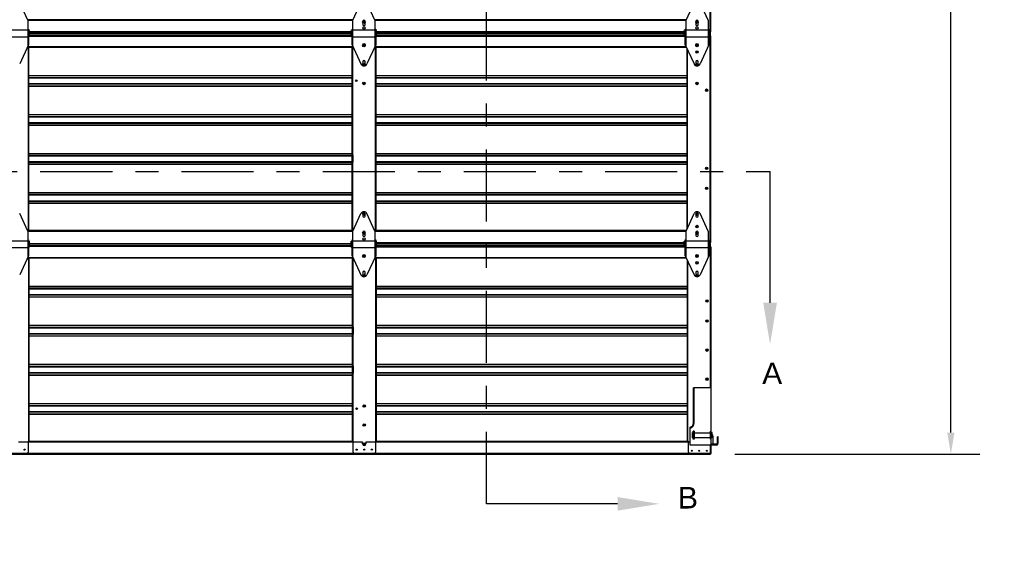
# Model space of a CAD drawing. Header units: inches. Extents: x 168.8 to 189.1, y 234.4 to 247.7.
# Tile 6 of 8: x 180.6 to 184.8, y 240 to 242.3. Entities that reach past the tile are written whole.
import ezdxf
from ezdxf import colors
from ezdxf.entities.mleader import LeaderData, LeaderLine
from ezdxf.math import Vec2, Vec3

# ---------------------------------------------------------------- set-up
doc = ezdxf.new("R2010")
doc.units = ezdxf.units.IN
doc.header["$LTSCALE"] = 0.25
doc.header["$MEASUREMENT"] = 0
doc.linetypes.add('CENTER', pattern=[2, 1.25, -0.25, 0.25, -0.25])
doc.linetypes.add('CENTERX2', pattern=[0.8, 0.5, -0.1, 0.1, -0.1])
for name, color, linetype in [('401 - NO WINDOW', 7, 'Continuous'), ('ANNOTATIONS', 1, 'Continuous'), ('MANUAL PU', 7, 'Continuous'), ('SECTION CUTS', 6, 'CENTER')]:
    doc.layers.add(name, color=color, linetype=linetype)
doc.styles.add('ARIAL', font='arial.ttf', dxfattribs={"height": 0.09375})
doc.styles.get("Standard").update_dxf_attribs({"font": 'romans.shx'})
doc.dimstyles.new('STANDARD$0', dxfattribs={"dimtxt": 0.09375, "dimasz": 0.09375, "dimexe": 0.03125, "dimexo": 0.046875, "dimgap": 0.09, "dimtad": 0, "dimtih": 1, "dimtoh": 1, "dimdec": 4, "dimzin": 0, "dimdsep": 46, "dimtxsty": 'ARIAL', "dimcen": 0.09, "dimadec": 0, "dimazin": 0, "dimtfac": 1, "dimtdec": 4, "dimtofl": 0, "dimtmove": 0, "dimatfit": 1, "dimfxl": 1, "dimtolj": 1, "dimtzin": 0, "dimarcsym": 0})

# ---------------------------------------------------------------- blocks, each defined once
blk = doc.blocks.new('*D1')
at = {"layer": 'ANNOTATIONS', "color": 0, "lineweight": -2, "transparency": 16777216}
for p, q in [((183.6789, 244.99), (184.7421, 244.99)), ((184.6171, 244.8962), (184.6171, 242.9196)), ((184.6171, 240.5081), (184.6171, 242.4847)), ((183.6802, 240.4144), (184.7421, 240.4144))]:
    blk.add_line(p, q, dxfattribs=at)
at = {"layer": 'ANNOTATIONS', "color": 0, "transparency": 16777216}
for points in [[(184.6015, 244.8962), (184.6327, 244.8962), (184.6171, 244.99)], [(184.6015, 240.5081), (184.6327, 240.5081), (184.6171, 240.4144)]]:
    blk.add_solid(points, dxfattribs=at)
at = {"layer": 'defpoints', "color": 0, "transparency": 16777216}
for p in [(183.5726, 244.99), (183.574, 240.4144), (184.6171, 240.4144)]:
    blk.add_point(p, dxfattribs=at)
at = {"layer": 'ANNOTATIONS', "color": 0, "transparency": 16777216, "insert": (184.6171, 242.7022), "char_height": 0.09375, "attachment_point": 5, "style": 'ARIAL'}
blk.add_mtext('\\A1;DOOR\\PHEIGHT', dxfattribs=at)

msp = doc.modelspace()

# ---------------------------------------------------------------- hatches: boundary and pattern name
at = {"layer": 'MANUAL PU'}
h = msp.add_hatch(dxfattribs=at)
h.set_pattern_fill('ANSI31', color=256)
h.paths.add_polyline_path([(179.35256, 238.57545), (179.0083, 238.57545), (178.99069, 238.49533), (178.93224, 238.66046), (178.90041, 238.57545), (178.54078, 238.57545), (178.53881, 238.57348), (178.53881, 238.27635), (178.62829, 238.25323), (178.45585, 238.20647), (178.53881, 238.16846), (178.53881, 237.88249), (179.35256, 237.88249)])
h.paths.add_polyline_path([(183.39886, 245.1148), (183.53309, 245.1148), (183.53309, 245.25543), (183.39886, 245.25543)], flags=9)
h.paths.add_polyline_path([(183.40954, 240.15547), (183.54377, 240.15547), (183.54377, 240.29609), (183.40954, 240.29609)], flags=9)
h.paths.add_polyline_path([(183.77487, 240.69517), (183.90948, 240.69517), (183.90948, 240.83579), (183.77487, 240.83579)], flags=9)
h.paths.add_polyline_path([(178.77187, 240.69517), (178.90648, 240.69517), (178.90648, 240.83579), (178.77187, 240.83579)], flags=9)
h.paths.add_polyline_path([(180.11803, 245.62877), (182.94486, 245.62877), (182.94486, 245.97987), (180.11803, 245.97987)], flags=9)
h.paths.add_polyline_path([(180.95035, 236.21057), (181.83426, 236.21057), (181.83426, 236.40376), (180.95035, 236.40376)], flags=9)
h.paths.add_polyline_path([(181.01036, 239.48198), (181.79233, 239.48198), (181.79233, 239.67517), (181.01036, 239.67517)], flags=9)
h.paths.add_polyline_path([(175.25049, 236.21057), (176.13421, 236.21057), (176.13421, 236.40376), (175.25049, 236.40376)], flags=9)

# ---------------------------------------------------------------- linework, layer by layer
at = {"layer": '401 - NO WINDOW', "linetype": 'Continuous'}
for p, q in [((183.57369, 242.24812), (183.57369, 243.14476)), ((183.57625, 242.24812), (183.57625, 243.14476)), ((182.02287, 242.29996), (180.61337, 242.29996)), ((180.61337, 242.29759), (182.02287, 242.29759)), ((183.4691, 242.29996), (182.11949, 242.29996)), ((182.11949, 242.29759), (183.46833, 242.29759)), ((180.62015, 242.24871), (182.01609, 242.24871)), ((182.12627, 242.24871), (183.46103, 242.24871)), ((183.57625, 242.24812), (183.57369, 242.24812)), ((180.61285, 242.2446), (182.01609, 242.2446)), ((180.61633, 242.22905), (182.01991, 242.22905)), ((180.62015, 242.24232), (182.01609, 242.24232)), ((180.62015, 242.23515), (182.01609, 242.23515)), ((180.62015, 242.23316), (182.01609, 242.23316)), ((182.12245, 242.22905), (183.46485, 242.22905)), ((182.12627, 242.2446), (183.46103, 242.2446)), ((182.12627, 242.24232), (183.46103, 242.24232)), ((182.12627, 242.23515), (183.46103, 242.23515)), ((182.12627, 242.23316), (183.46103, 242.23316)), ((183.57121, 242.2446), (183.5726, 242.2446)), ((183.57121, 242.24232), (183.5726, 242.24232)), ((183.57121, 242.23515), (183.5726, 242.23515)), ((183.57121, 242.23316), (183.5726, 242.23316)), ((183.57625, 242.22964), (183.57121, 242.22964)), ((183.5726, 242.2446), (183.5726, 242.22964)), ((183.57369, 241.333), (183.57369, 242.22964)), ((183.57625, 241.333), (183.57625, 242.22964)), ((180.61337, 242.18474), (180.61337, 242.17707)), ((180.61337, 242.18386), (182.02287, 242.18386)), ((180.61337, 242.18149), (182.02287, 242.18149)), ((180.61337, 242.17707), (180.61675, 242.17707)), ((180.61419, 242.17707), (180.61419, 241.38557)), ((180.61675, 242.17707), (180.61675, 241.38557)), ((182.02287, 242.17707), (182.01948, 242.17707)), ((182.01948, 242.17707), (182.01948, 241.38557)), ((182.02204, 242.17707), (182.02204, 241.38557)), ((182.02287, 242.17707), (182.02287, 242.18474)), ((182.11949, 242.18474), (182.11949, 242.17707)), ((182.11949, 242.18386), (183.46833, 242.18386)), ((182.11949, 242.18149), (183.46931, 242.18149)), ((182.11949, 242.17707), (182.12288, 242.17707)), ((182.12032, 242.17707), (182.12032, 241.38557)), ((182.12288, 242.17707), (182.12288, 241.38557)), ((183.47286, 241.39298), (183.47286, 242.17381)), ((183.47542, 241.39852), (183.47542, 242.16827)), ((180.61675, 242.05867), (182.01948, 242.05867)), ((180.61675, 242.05764), (182.01948, 242.05764)), ((180.61675, 242.04969), (182.01948, 242.04969)), ((180.61675, 242.04782), (182.01948, 242.04782)), ((182.02204, 242.05073), (182.01948, 242.05073)), ((182.02076, 242.05073), (182.02076, 242.02023)), ((182.12288, 242.05867), (183.47286, 242.05867)), ((182.12288, 242.05764), (183.47286, 242.05764)), ((182.12288, 242.04969), (183.47286, 242.04969)), ((182.12288, 242.04782), (183.47286, 242.04782)), ((180.61675, 242.02313), (182.01948, 242.02313)), ((180.61675, 242.02126), (182.01948, 242.02126)), ((180.61675, 242.01331), (182.01948, 242.01331)), ((180.61675, 242.01228), (182.01948, 242.01228)), ((182.01948, 242.02023), (182.02204, 242.02023)), ((182.0674, 242.02313), (182.07497, 242.02313)), ((182.06822, 242.02126), (182.07415, 242.02126)), ((182.12288, 242.02313), (183.47286, 242.02313)), ((182.12288, 242.02126), (183.47286, 242.02126)), ((182.12288, 242.01331), (183.47286, 242.01331)), ((182.12288, 242.01228), (183.47286, 242.01228)), ((183.51234, 242.02313), (183.5199, 242.02313)), ((183.51315, 242.02126), (183.51909, 242.02126)), ((183.5726, 241.979), (183.5726, 242.0095)), ((183.57625, 242.0095), (183.57369, 242.0095)), ((183.57497, 242.0095), (183.57497, 241.979)), ((183.57369, 241.979), (183.57625, 241.979)), ((183.5726, 241.89202), (183.5726, 241.92252)), ((183.57625, 241.92252), (183.57369, 241.92252)), ((183.57497, 241.92252), (183.57497, 241.89202)), ((180.61675, 241.88924), (182.01948, 241.88924)), ((180.61675, 241.8882), (182.01948, 241.8882)), ((180.61675, 241.88025), (182.01948, 241.88025)), ((180.61675, 241.87839), (182.01948, 241.87839)), ((182.12288, 241.88924), (183.47286, 241.88924)), ((182.12288, 241.8882), (183.47286, 241.8882)), ((182.12288, 241.88025), (183.47286, 241.88025)), ((182.12288, 241.87839), (183.47286, 241.87839)), ((183.57369, 241.89202), (183.57625, 241.89202)), ((180.61675, 241.85369), (182.01948, 241.85369)), ((180.61675, 241.85182), (182.01948, 241.85182)), ((180.61675, 241.84387), (182.01948, 241.84387)), ((180.61675, 241.84284), (182.01948, 241.84284)), ((182.12288, 241.85369), (183.47286, 241.85369)), ((182.12288, 241.85182), (183.47286, 241.85182)), ((182.12288, 241.84387), (183.47286, 241.84387)), ((182.12288, 241.84284), (183.47286, 241.84284)), ((183.5726, 241.76607), (183.5726, 241.79657)), ((183.57497, 241.76607), (183.57497, 241.79657)), ((183.57369, 241.76607), (183.57625, 241.76607)), ((180.61675, 241.7198), (182.01948, 241.7198)), ((180.61675, 241.71877), (182.01948, 241.71877)), ((180.61675, 241.71081), (182.01948, 241.71081)), ((180.61675, 241.70895), (182.01948, 241.70895)), ((182.02076, 241.68135), (182.02076, 241.71185)), ((182.12288, 241.7198), (183.47286, 241.7198)), ((182.12288, 241.71877), (183.47286, 241.71877)), ((182.12288, 241.71081), (183.47286, 241.71081)), ((182.12288, 241.70895), (183.47286, 241.70895)), ((180.61675, 241.68425), (182.01948, 241.68425)), ((180.61675, 241.68239), (182.01948, 241.68239)), ((180.61675, 241.67443), (182.01948, 241.67443)), ((180.61675, 241.6734), (182.01948, 241.6734)), ((182.01948, 241.68135), (182.02204, 241.68135)), ((182.12288, 241.68425), (183.47286, 241.68425)), ((182.12288, 241.68239), (183.47286, 241.68239)), ((182.12288, 241.67443), (183.47286, 241.67443)), ((182.12288, 241.6734), (183.47286, 241.6734)), ((183.5726, 241.64012), (183.5726, 241.67062)), ((183.57625, 241.67062), (183.57369, 241.67062)), ((183.57497, 241.67062), (183.57497, 241.64012)), ((183.57369, 241.64012), (183.57625, 241.64012)), ((183.5726, 241.55314), (183.5726, 241.58364)), ((183.57625, 241.58364), (183.57369, 241.58364)), ((183.57497, 241.58364), (183.57497, 241.55314)), ((180.61675, 241.55036), (182.01948, 241.55036)), ((180.61675, 241.54933), (182.01948, 241.54933)), ((180.61675, 241.54137), (182.01948, 241.54137)), ((180.61675, 241.53951), (182.01948, 241.53951)), ((182.02204, 241.54242), (182.01948, 241.54242)), ((182.02076, 241.54242), (182.02076, 241.51192)), ((182.12288, 241.55036), (183.47286, 241.55036)), ((182.12288, 241.54933), (183.47286, 241.54933)), ((182.12288, 241.54137), (183.47286, 241.54137)), ((182.12288, 241.53951), (183.47286, 241.53951)), ((183.57369, 241.55314), (183.57625, 241.55314)), ((180.61675, 241.51481), (182.01948, 241.51481)), ((180.61675, 241.51295), (182.01948, 241.51295)), ((180.61675, 241.50499), (182.01948, 241.50499)), ((180.61675, 241.50396), (182.01948, 241.50396)), ((182.01948, 241.51192), (182.02204, 241.51192)), ((182.12288, 241.51481), (183.47286, 241.51481)), ((182.12288, 241.51295), (183.47286, 241.51295)), ((182.12288, 241.50499), (183.47286, 241.50499)), ((182.12288, 241.50396), (183.47286, 241.50396)), ((180.61675, 241.38557), (180.61337, 241.38557)), ((182.02287, 241.38484), (180.61337, 241.38484)), ((180.61337, 241.38247), (182.02287, 241.38247)), ((182.01948, 241.38557), (182.02287, 241.38557)), ((182.12288, 241.38557), (182.11949, 241.38557)), ((183.4691, 241.38484), (182.11949, 241.38484)), ((182.11949, 241.38247), (183.46833, 241.38247)), ((180.62015, 241.32948), (182.01609, 241.32948)), ((180.62015, 241.3272), (182.01609, 241.3272)), ((180.62015, 241.32003), (182.01609, 241.32003)), ((180.62015, 241.31803), (182.01609, 241.31803)), ((182.12245, 241.31393), (182.12457, 241.31393)), ((182.12627, 241.33359), (183.46103, 241.33359)), ((182.12627, 241.32948), (183.46103, 241.32948)), ((182.12627, 241.3272), (183.46103, 241.3272)), ((182.12627, 241.32003), (183.46103, 241.32003)), ((182.12627, 241.31803), (183.46103, 241.31803)), ((182.12627, 241.31393), (183.46103, 241.31393)), ((183.46273, 241.31393), (183.46485, 241.31393)), ((183.57121, 241.32948), (183.57399, 241.32948)), ((183.57121, 241.3272), (183.57399, 241.3272)), ((183.57121, 241.32003), (183.57399, 241.32003)), ((183.57121, 241.31803), (183.57399, 241.31803)), ((183.57625, 241.31451), (183.57121, 241.31451)), ((183.5726, 241.32948), (183.5726, 241.31451)), ((183.57625, 241.333), (183.57369, 241.333)), ((183.57508, 240.70292), (183.57508, 241.31451)), ((183.57764, 240.41788), (183.57764, 241.31451)), ((180.61337, 241.26961), (180.61337, 241.26195)), ((180.61337, 241.26874), (182.02287, 241.26874)), ((180.61337, 241.26637), (182.02287, 241.26637)), ((182.02287, 241.26195), (182.02287, 241.26961)), ((182.11949, 241.26961), (182.11949, 241.26195)), ((182.12088, 241.26874), (183.46833, 241.26874)), ((182.12088, 241.26637), (183.46931, 241.26637)), ((180.61337, 241.26195), (180.61675, 241.26195)), ((180.61558, 241.26195), (180.61558, 240.47044)), ((180.61814, 241.26195), (180.61814, 240.47044)), ((182.02287, 241.26195), (182.01948, 241.26195)), ((182.02087, 241.26195), (182.02087, 240.47044)), ((182.02343, 241.26195), (182.02343, 240.47044)), ((182.11949, 241.26195), (182.12288, 241.26195)), ((182.12171, 241.26195), (182.12171, 240.47044)), ((182.12427, 241.26195), (182.12427, 240.47044)), ((183.47425, 240.47044), (183.47425, 241.25568)), ((183.47681, 240.47044), (183.47681, 241.25014)), ((180.61814, 241.14355), (182.02087, 241.14355)), ((180.61814, 241.14252), (182.02087, 241.14252)), ((182.02343, 241.13561), (182.02087, 241.13561)), ((182.02215, 241.13561), (182.02215, 241.10511)), ((182.12427, 241.14355), (183.47425, 241.14355)), ((182.12427, 241.14252), (183.47425, 241.14252)), ((180.61814, 241.13457), (182.02087, 241.13457)), ((180.61814, 241.1327), (182.02087, 241.1327)), ((180.61814, 241.10801), (182.02087, 241.10801)), ((180.61814, 241.10614), (182.02087, 241.10614)), ((180.61814, 241.09819), (182.02087, 241.09819)), ((180.61814, 241.09716), (182.02087, 241.09716)), ((182.02087, 241.10511), (182.02343, 241.10511)), ((182.12427, 241.13457), (183.47425, 241.13457)), ((182.12427, 241.1327), (183.47425, 241.1327)), ((182.12427, 241.10801), (183.47425, 241.10801)), ((182.12427, 241.10614), (183.47425, 241.10614)), ((182.12427, 241.09819), (183.47425, 241.09819)), ((182.12427, 241.09716), (183.47425, 241.09716)), ((183.57399, 241.06388), (183.57399, 241.09438)), ((183.57764, 241.09438), (183.57508, 241.09438)), ((183.57636, 241.09438), (183.57636, 241.06388)), ((183.57508, 241.06388), (183.57764, 241.06388)), ((183.57399, 240.9769), (183.57399, 241.0074)), ((183.57764, 241.0074), (183.57508, 241.0074)), ((183.57636, 241.0074), (183.57636, 240.9769)), ((180.61814, 240.97411), (182.02087, 240.97411)), ((180.61814, 240.97308), (182.02087, 240.97308)), ((180.61814, 240.96513), (182.02087, 240.96513)), ((182.02343, 240.96617), (182.02087, 240.96617)), ((182.02215, 240.93567), (182.02215, 240.96617)), ((182.12427, 240.97411), (183.47425, 240.97411)), ((182.12427, 240.97308), (183.47425, 240.97308)), ((182.12427, 240.96513), (183.47425, 240.96513)), ((183.57508, 240.9769), (183.57764, 240.9769)), ((180.61814, 240.96326), (182.02087, 240.96326)), ((180.61814, 240.93857), (182.02087, 240.93857)), ((180.61814, 240.9367), (182.02087, 240.9367)), ((180.61814, 240.92875), (182.02087, 240.92875)), ((180.61814, 240.92772), (182.02087, 240.92772)), ((182.02087, 240.93567), (182.02343, 240.93567)), ((182.12427, 240.96326), (183.47425, 240.96326)), ((182.12427, 240.93857), (183.47425, 240.93857)), ((182.12427, 240.9367), (183.47425, 240.9367)), ((182.12427, 240.92875), (183.47425, 240.92875)), ((182.12427, 240.92772), (183.47425, 240.92772)), ((183.57399, 240.85095), (183.57399, 240.88145)), ((183.57764, 240.88145), (183.57508, 240.88145)), ((183.57636, 240.85095), (183.57636, 240.88145)), ((183.57508, 240.85095), (183.57764, 240.85095)), ((180.61814, 240.80467), (182.02087, 240.80467)), ((180.61814, 240.80364), (182.02087, 240.80364)), ((180.61814, 240.79569), (182.02087, 240.79569)), ((180.61814, 240.79383), (182.02087, 240.79383)), ((182.02343, 240.79673), (182.02087, 240.79673)), ((182.02215, 240.76623), (182.02215, 240.79673)), ((182.12427, 240.80467), (183.47425, 240.80467)), ((182.12427, 240.80364), (183.47425, 240.80364)), ((182.12427, 240.79569), (183.47425, 240.79569)), ((182.12427, 240.79383), (183.47425, 240.79383)), ((180.61814, 240.76913), (182.02087, 240.76913)), ((180.61814, 240.76726), (182.02087, 240.76726)), ((180.61814, 240.75931), (182.02087, 240.75931)), ((180.61814, 240.75828), (182.02087, 240.75828)), ((182.02087, 240.76623), (182.02343, 240.76623)), ((182.12427, 240.76913), (183.47425, 240.76913)), ((182.12427, 240.76726), (183.47425, 240.76726)), ((182.12427, 240.75931), (183.47425, 240.75931)), ((182.12427, 240.75828), (183.47425, 240.75828)), ((183.57399, 240.725), (183.57399, 240.7555)), ((183.57764, 240.7555), (183.57508, 240.7555)), ((183.57636, 240.7555), (183.57636, 240.725)), ((183.57508, 240.725), (183.57764, 240.725)), ((180.61814, 240.63524), (182.02087, 240.63524)), ((180.61814, 240.6342), (182.02087, 240.6342)), ((180.61814, 240.62625), (182.02087, 240.62625)), ((180.61814, 240.62439), (182.02087, 240.62439)), ((182.02343, 240.6273), (182.02087, 240.6273)), ((182.02215, 240.6273), (182.02215, 240.5968)), ((182.06879, 240.62439), (182.07635, 240.62439)), ((182.0696, 240.62625), (182.07554, 240.62625)), ((182.12427, 240.63524), (183.47425, 240.63524)), ((182.12427, 240.6342), (183.47425, 240.6342)), ((182.12427, 240.62625), (183.47425, 240.62625)), ((182.12427, 240.62439), (183.47425, 240.62439)), ((180.61814, 240.59969), (182.02087, 240.59969)), ((180.61814, 240.59782), (182.02087, 240.59782)), ((180.61814, 240.58987), (182.02087, 240.58987)), ((180.61814, 240.58884), (182.02087, 240.58884)), ((182.02087, 240.5968), (182.02343, 240.5968)), ((182.12427, 240.59969), (183.47425, 240.59969)), ((182.12427, 240.59782), (183.47425, 240.59782)), ((182.12427, 240.58987), (183.47425, 240.58987)), ((182.12427, 240.58884), (183.47425, 240.58884)), ((182.0656, 240.46735), (180.57341, 240.46735)), ((180.61814, 240.47044), (180.61475, 240.47044)), ((180.61475, 240.47044), (180.61475, 240.42278)), ((182.02426, 240.46972), (180.61475, 240.46972)), ((182.02087, 240.47044), (182.02426, 240.47044)), ((182.02426, 240.42278), (182.02426, 240.47044)), ((182.0656, 240.45906), (182.0656, 240.46735)), ((182.07954, 240.46735), (182.07954, 240.45906)), ((183.48606, 240.46735), (182.07954, 240.46735)), ((182.12427, 240.47044), (182.12088, 240.47044)), ((182.12088, 240.47044), (182.12088, 240.42278)), ((183.47907, 240.46972), (182.12088, 240.46972)), ((183.47425, 240.47044), (183.47907, 240.47044)), ((183.47907, 240.42278), (183.47907, 240.47044)), ((183.57399, 240.41846), (183.57399, 240.45442)), ((183.57508, 240.41788), (183.57508, 240.45442)), ((179.06503, 240.41846), (183.57399, 240.41846)), ((179.06503, 240.41436), (183.57399, 240.41436)), ((180.60986, 240.41788), (180.52303, 240.41788)), ((182.11598, 240.41788), (182.02916, 240.41788)), ((183.57764, 240.41788), (183.48396, 240.41788)), ((183.57399, 240.41788), (183.57399, 240.41436))]:
    msp.add_line(p, q, dxfattribs=at)
at = {"layer": '401 - NO WINDOW'}
for p, q in [((180.61285, 242.2983), (180.57807, 242.37359)), ((182.02339, 242.2983), (182.05817, 242.37359)), ((182.11897, 242.2983), (182.0842, 242.37359)), ((183.46833, 242.2983), (183.50311, 242.37359)), ((183.56391, 242.2983), (183.52914, 242.37359)), ((180.61285, 242.2983), (180.61285, 242.18361)), ((182.02339, 242.18361), (182.02339, 242.2983)), ((182.06612, 242.29307), (182.06612, 242.2793)), ((182.07625, 242.2793), (182.07625, 242.29307)), ((182.11897, 242.2983), (182.11897, 242.18361)), ((183.46833, 242.18361), (183.46833, 242.2983)), ((183.51106, 242.29307), (183.51106, 242.2793)), ((183.52119, 242.2793), (183.52119, 242.29307)), ((183.56391, 242.2983), (183.56391, 242.18361)), ((180.51727, 242.25577), (180.61285, 242.25577)), ((180.61285, 242.25959), (180.61633, 242.25959)), ((180.61633, 242.25959), (180.61633, 242.19114)), ((180.62015, 242.25397), (180.61633, 242.25147)), ((180.62015, 242.22794), (180.62015, 242.25397)), ((182.01609, 242.22794), (182.01609, 242.25397)), ((182.01609, 242.25397), (182.01991, 242.25147)), ((182.01991, 242.19114), (182.01991, 242.25959)), ((182.01991, 242.25959), (182.02339, 242.25959)), ((182.02339, 242.25577), (182.11897, 242.25577)), ((182.11897, 242.25959), (182.12245, 242.25959)), ((182.12245, 242.25959), (182.12245, 242.19114)), ((182.12627, 242.25397), (182.12245, 242.25147)), ((182.12627, 242.22794), (182.12627, 242.25397)), ((183.46103, 242.22794), (183.46103, 242.25397)), ((183.46103, 242.25397), (183.46485, 242.25147)), ((183.46485, 242.19114), (183.46485, 242.25959)), ((183.46485, 242.25959), (183.46833, 242.25959)), ((183.46833, 242.25577), (183.56391, 242.25577)), ((183.56391, 242.25959), (183.56739, 242.25959)), ((183.56739, 242.25959), (183.56739, 242.19114)), ((183.57121, 242.25397), (183.56739, 242.25147)), ((183.57121, 242.22794), (183.57121, 242.25397)), ((180.51727, 242.22614), (180.61285, 242.22614)), ((180.62015, 242.22794), (180.61633, 242.23044)), ((182.01609, 242.22794), (182.01991, 242.23044)), ((182.02339, 242.22614), (182.11897, 242.22614)), ((182.12627, 242.22794), (182.12245, 242.23044)), ((183.46103, 242.22794), (183.46485, 242.23044)), ((183.46833, 242.22614), (183.56391, 242.22614)), ((183.57121, 242.22794), (183.56739, 242.23044)), ((180.61633, 242.19114), (180.57807, 242.10832)), ((182.01991, 242.19114), (182.05817, 242.10832)), ((182.12245, 242.19114), (182.0842, 242.10832)), ((183.46485, 242.19114), (183.50311, 242.10832)), ((183.56739, 242.19114), (183.52914, 242.10832)), ((182.06612, 242.11883), (182.06612, 242.10908)), ((182.07625, 242.10908), (182.07625, 242.11883)), ((183.51106, 242.11883), (183.51106, 242.10908)), ((183.52119, 242.10908), (183.52119, 242.11883)), ((180.61285, 241.38318), (180.57807, 241.45847)), ((182.02339, 241.38318), (182.05817, 241.45847)), ((182.06612, 241.45695), (182.06612, 241.44796)), ((182.07625, 241.44796), (182.07625, 241.45695)), ((182.11897, 241.38318), (182.0842, 241.45847)), ((183.46833, 241.38318), (183.50311, 241.45847)), ((183.51106, 241.45695), (183.51106, 241.44796)), ((183.52119, 241.44796), (183.52119, 241.45695)), ((183.56391, 241.38318), (183.52914, 241.45847)), ((180.61285, 241.38318), (180.61285, 241.26849)), ((182.02339, 241.26849), (182.02339, 241.38318)), ((182.06612, 241.37794), (182.06612, 241.36418)), ((182.07625, 241.36418), (182.07625, 241.37794)), ((182.11897, 241.38318), (182.11897, 241.26849)), ((183.46833, 241.26849), (183.46833, 241.38318)), ((183.51106, 241.37794), (183.51106, 241.36418)), ((183.52119, 241.36418), (183.52119, 241.37794)), ((183.56391, 241.38318), (183.56391, 241.26849)), ((180.51727, 241.34065), (180.61285, 241.34065)), ((180.51727, 241.31102), (180.61285, 241.31102)), ((180.61285, 241.34447), (180.61633, 241.34447)), ((180.61633, 241.34447), (180.61633, 241.27602)), ((180.62015, 241.33885), (180.61633, 241.33635)), ((180.62015, 241.31282), (180.61633, 241.31532)), ((180.62015, 241.31282), (180.62015, 241.33885)), ((182.01609, 241.31282), (182.01609, 241.33885)), ((182.01609, 241.33885), (182.01991, 241.33635)), ((182.01609, 241.31282), (182.01991, 241.31532)), ((182.01991, 241.27602), (182.01991, 241.34447)), ((182.01991, 241.34447), (182.02339, 241.34447)), ((182.02339, 241.34065), (182.11897, 241.34065)), ((182.02339, 241.31102), (182.11897, 241.31102)), ((182.11897, 241.34447), (182.12245, 241.34447)), ((182.12245, 241.34447), (182.12245, 241.27602)), ((182.12627, 241.33885), (182.12245, 241.33635)), ((182.12627, 241.31282), (182.12245, 241.31532)), ((182.12627, 241.31282), (182.12627, 241.33885)), ((183.46103, 241.31282), (183.46103, 241.33885)), ((183.46103, 241.33885), (183.46485, 241.33635)), ((183.46103, 241.31282), (183.46485, 241.31532)), ((183.46485, 241.27602), (183.46485, 241.34447)), ((183.46485, 241.34447), (183.46833, 241.34447)), ((183.46833, 241.34065), (183.56391, 241.34065)), ((183.46833, 241.31102), (183.56391, 241.31102)), ((183.56391, 241.34447), (183.56739, 241.34447)), ((183.56739, 241.34447), (183.56739, 241.27602)), ((183.57121, 241.33885), (183.56739, 241.33635)), ((183.57121, 241.31282), (183.56739, 241.31532)), ((183.57121, 241.31282), (183.57121, 241.33885)), ((180.61633, 241.27602), (180.57807, 241.1932)), ((182.01991, 241.27602), (182.05817, 241.1932)), ((182.12245, 241.27602), (182.0842, 241.1932)), ((183.46485, 241.27602), (183.50311, 241.1932)), ((183.56739, 241.27602), (183.52914, 241.1932)), ((182.06612, 241.20371), (182.06612, 241.19396)), ((182.07625, 241.19396), (182.07625, 241.20371)), ((183.51106, 241.20371), (183.51106, 241.19396)), ((183.52119, 241.19396), (183.52119, 241.20371)), ((183.57781, 240.70292), (183.5002, 240.70292)), ((183.5002, 240.55), (183.5002, 240.70292)), ((183.50403, 240.55), (183.50403, 240.70292)), ((183.57781, 240.45442), (183.57781, 240.70292)), ((183.48606, 240.45442), (183.48606, 240.53154)), ((183.49648, 240.48492), (183.49648, 240.50946)), ((183.49648, 240.50946), (183.49992, 240.5078)), ((183.49992, 240.47927), (183.49992, 240.51511)), ((183.50374, 240.51511), (183.49992, 240.51511)), ((183.50374, 240.51511), (183.50374, 240.47927)), ((183.50374, 240.5078), (183.57399, 240.5078)), ((183.57399, 240.47927), (183.57399, 240.51511)), ((183.57781, 240.51511), (183.57399, 240.51511)), ((183.58125, 240.50946), (183.57781, 240.5078)), ((183.58125, 240.48492), (183.58125, 240.50946)), ((183.60075, 240.45442), (183.48606, 240.45442)), ((183.49648, 240.48492), (183.49992, 240.48658)), ((183.50374, 240.47927), (183.49992, 240.47927)), ((183.50374, 240.48658), (183.57399, 240.48658)), ((183.57781, 240.47927), (183.57399, 240.47927)), ((183.58125, 240.48492), (183.57781, 240.48658)), ((183.60075, 240.45824), (183.57781, 240.45824)), ((183.58641, 240.45824), (183.58641, 240.4917)), ((183.60457, 240.46207), (183.60457, 240.49026)), ((183.6084, 240.49026), (183.60457, 240.49026)), ((183.6084, 240.46207), (183.6084, 240.49026))]:
    msp.add_line(p, q, dxfattribs=at)
at = {"layer": '401 - NO WINDOW', "linetype": 'CENTERX2'}
for p, q in [((182.02302, 242.02023), (182.02302, 242.05073)), ((183.57271, 241.979), (183.57271, 242.0095)), ((183.57271, 241.89202), (183.57271, 241.92252)), ((183.57271, 241.76607), (183.57271, 241.79657)), ((182.02302, 241.71185), (182.02302, 241.68135)), ((183.57271, 241.64012), (183.57271, 241.67062)), ((183.57271, 241.55314), (183.57271, 241.58364)), ((182.02302, 241.51192), (182.02302, 241.54242)), ((182.02441, 241.10511), (182.02441, 241.13561)), ((183.5741, 241.06388), (183.5741, 241.09438)), ((183.5741, 240.9769), (183.5741, 241.0074)), ((182.02441, 240.96617), (182.02441, 240.93567)), ((183.5741, 240.85095), (183.5741, 240.88145)), ((182.02441, 240.79673), (182.02441, 240.76623)), ((183.5741, 240.725), (183.5741, 240.7555)), ((182.02441, 240.5968), (182.02441, 240.6273))]:
    msp.add_line(p, q, dxfattribs=at)
at = {"layer": '401 - NO WINDOW', "linetype": 'Continuous'}
for centre, radius in [((182.07118, 242.28932), 0.00544), ((182.07118, 242.28932), 0.00382), ((183.51612, 242.28932), 0.00544), ((183.51612, 242.28932), 0.00382), ((182.07118, 242.18844), 0.00544), ((182.07118, 242.18844), 0.00382), ((183.51612, 242.18844), 0.00544), ((183.51612, 242.1602), 0.00544), ((183.51612, 242.18844), 0.00382), ((183.51612, 242.1602), 0.00382), ((182.07118, 242.10606), 0.00544), ((182.07118, 242.10606), 0.00382), ((183.51612, 242.10606), 0.00544), ((183.51612, 242.10606), 0.00382), ((182.03827, 242.03548), 0.00341), ((182.07118, 242.02367), 0.00544), ((182.07118, 242.02367), 0.00382), ((183.51612, 242.02367), 0.00544), ((183.51612, 242.02367), 0.00382), ((183.55746, 241.99425), 0.00527), ((183.55746, 241.99425), 0.00341), ((183.55746, 241.65537), 0.00527), ((183.55746, 241.65537), 0.00341), ((183.55746, 241.56839), 0.00527), ((183.55746, 241.56839), 0.00341), ((182.07118, 241.45658), 0.00544), ((182.07118, 241.45658), 0.00382), ((183.51612, 241.45658), 0.00544), ((183.51612, 241.45658), 0.00382), ((183.51612, 241.40243), 0.00544), ((183.51612, 241.40243), 0.00382), ((182.07118, 241.37419), 0.00544), ((182.07118, 241.37419), 0.00382), ((183.51612, 241.37419), 0.00544), ((183.51612, 241.37419), 0.00382), ((182.07118, 241.27332), 0.00544), ((182.07118, 241.27332), 0.00382), ((183.51612, 241.27332), 0.00544), ((183.51612, 241.27332), 0.00382), ((183.51612, 241.24508), 0.00544), ((183.51612, 241.24508), 0.00382), ((182.07118, 241.19094), 0.00544), ((182.07118, 241.19094), 0.00382), ((183.51612, 241.19094), 0.00544), ((183.51612, 241.19094), 0.00382), ((183.55885, 241.07913), 0.00527), ((183.55885, 241.07913), 0.00341), ((183.55885, 240.99215), 0.00527), ((183.55885, 240.99215), 0.00341), ((183.55885, 240.8662), 0.00527), ((183.55885, 240.8662), 0.00341), ((183.55885, 240.74025), 0.00527), ((183.55885, 240.74025), 0.00341), ((182.07257, 240.62384), 0.00544), ((182.07257, 240.62384), 0.00382), ((182.03966, 240.61205), 0.00341), ((182.07257, 240.54146), 0.00544), ((182.07257, 240.54146), 0.00382), ((182.07257, 240.45907), 0.00544), ((182.07257, 240.45907), 0.00382), ((180.59939, 240.43435), 0.00222), ((182.03962, 240.43435), 0.00222), ((182.07257, 240.43435), 0.00222), ((182.10552, 240.43435), 0.00222), ((183.493, 240.42965), 0.00222), ((183.52594, 240.42965), 0.00222), ((183.55889, 240.42965), 0.00222)]:
    msp.add_circle(centre, radius, dxfattribs=at)
at = {"layer": '401 - NO WINDOW'}
for centre in [(182.07118, 242.26424), (183.51612, 242.26424), (182.07118, 242.19192), (183.51612, 242.19192), (182.07118, 241.34912), (182.07118, 241.2768), (183.51612, 241.2768)]:
    msp.add_circle(centre, 0.00507, dxfattribs=at)
at = {"layer": '401 - NO WINDOW', "linetype": 'CENTERX2'}
msp.add_circle((182.07257, 240.62384), 0.00382, dxfattribs=at)
at = {"layer": '401 - NO WINDOW'}
for centre, radius, start, end in [((182.07118, 242.29307), 0.00507, 0, 180), ((183.51612, 242.29307), 0.00507, 0, 180), ((182.07118, 242.2793), 0.00507, 180, 0), ((183.51612, 242.2793), 0.00507, 180, 0), ((182.07118, 242.11883), 0.00507, 0, 180), ((182.07118, 242.11806), 0.00507, 0, 180), ((183.51612, 242.11883), 0.00507, 0, 180), ((183.51612, 242.11806), 0.00507, 0, 180), ((182.07118, 242.11433), 0.01434, 204.79141, 335.20859), ((182.07118, 242.10984), 0.00507, 180, 0), ((182.07118, 242.10908), 0.00507, 180, 0), ((183.51612, 242.11433), 0.01434, 204.79141, 335.20859), ((183.51612, 242.10984), 0.00507, 180, 0), ((183.51612, 242.10908), 0.00507, 180, 0), ((182.07118, 241.45246), 0.01434, 24.79141, 155.20859), ((182.07118, 241.45695), 0.00507, 0, 180), ((182.07118, 241.44796), 0.00507, 180, 0), ((183.51612, 241.45246), 0.01434, 24.79141, 155.20859), ((183.51612, 241.45695), 0.00507, 0, 180), ((183.51612, 241.44796), 0.00507, 180, 0), ((182.07118, 241.37794), 0.00507, 0, 180), ((182.07118, 241.36418), 0.00507, 180, 0), ((183.51612, 241.37794), 0.00507, 0, 180), ((183.51612, 241.36418), 0.00507, 180, 0), ((182.07118, 241.19921), 0.01434, 204.79141, 335.20859), ((182.07118, 241.20371), 0.00507, 0, 180), ((182.07118, 241.20294), 0.00507, 0, 180), ((182.07118, 241.19472), 0.00507, 180, 0), ((182.07118, 241.19396), 0.00507, 180, 0), ((183.51612, 241.19921), 0.01434, 204.79141, 335.20859), ((183.51612, 241.20371), 0.00507, 0, 180), ((183.51612, 241.20294), 0.00507, 0, 180), ((183.51612, 241.19472), 0.00507, 180, 0), ((183.51612, 241.19396), 0.00507, 180, 0), ((183.48109, 240.55), 0.02294, 282.51333, 0), ((183.48109, 240.55), 0.01912, 285.07006, 0), ((183.57686, 240.4917), 0.00956, 0, 62.61289), ((183.60075, 240.46207), 0.00382, 270, 0), ((183.60075, 240.46207), 0.00765, 270, 0)]:
    msp.add_arc(centre, radius, start, end, dxfattribs=at)
at = {"layer": '401 - NO WINDOW', "linetype": 'Continuous'}
for centre, radius, start, end in [((182.07257, 240.45906), 0.00697, 180, 0), ((180.60986, 240.42278), 0.00489, 270, 0), ((182.02916, 240.42278), 0.00489, 180, 270), ((182.11598, 240.42278), 0.00489, 270, 0), ((183.48396, 240.42278), 0.00489, 180, 270)]:
    msp.add_arc(centre, radius, start, end, dxfattribs=at)
at = {"layer": 'SECTION CUTS'}
for p, q in [((182.60222, 240.19903), (182.60222, 245.20203)), ((178.82997, 241.64104), (183.83297, 241.64104))]:
    msp.add_line(p, q, dxfattribs=at)

# ---------------------------------------------------------------- texts
at = {"layer": 'SECTION CUTS', "style": 'ARIAL'}
for s, p in [('A', (183.7985, 240.71861)), ('B', (183.43298, 240.1789))]:
    msp.add_text(s, height=0.09375, dxfattribs=at).set_placement(p)

# ---------------------------------------------------------------- dimensions: what is measured, and where the dimension line sits
at = {"layer": 'ANNOTATIONS'}
dim = msp.add_linear_dim(base=(184.61709, 240.41436), p1=(183.5726, 244.98997), p2=(183.57399, 240.41436), angle=90, text='DOOR\\PHEIGHT', dimstyle='STANDARD$0', override={"dimexe": 0.125, "dimexo": 0.10625, "dimcen": 0.153, "dimtmove": 1}, dxfattribs=at)
dim.commit()
dim.dimension.update_dxf_attribs({"geometry": '*D1', "text_midpoint": (184.61709, 242.70216)})

# ---------------------------------------------------------------- leaders
at = {"layer": 'SECTION CUTS'}
ml = msp.add_multileader_mtext('Standard', dxfattribs=at)
ml.set_content('', color=256)
ml.set_leader_properties()
ml.build(insert=Vec2(0, 0))
ml.multileader.update_dxf_attribs({"dogleg_length": 0, "arrow_head_size": 0.18})
ctx = ml.context
ctx.base_point, ctx.char_height, ctx.arrow_head_size, ctx.landing_gap_size, ctx.plane_origin = Vec3(183.83297, 241.64104), 0.18, 0.18, 0, Vec3(183.83297, 240.89152)
notes = []
notes.append((ctx, [(0, (1, 1, 0), (183.83297, 241.64104), (1, 0), 0, [(0, [(183.83297, 240.89152)], 0, [])])]))
ctx.mtext.insert, ctx.mtext.flow_direction = Vec3(183.83297, 241.73104), 5
ml = msp.add_multileader_mtext('Standard', dxfattribs=at)
ml.set_content('', color=256)
ml.set_leader_properties()
ml.build(insert=Vec2(0, 0))
ml.multileader.update_dxf_attribs({"dogleg_length": 0, "arrow_head_size": 0.18})
ctx = ml.context
ctx.base_point, ctx.char_height, ctx.arrow_head_size, ctx.landing_gap_size, ctx.plane_origin, ctx.plane_x_axis, ctx.plane_y_axis = Vec3(182.60222, 240.19903), 0.18, 0.18, 0, Vec3(183.35174, 240.19903), Vec3(0, 1), Vec3(-1, 0)
notes.append((ctx, [(0, (1, 1, 0), (182.60222, 240.19903), (1, 0), 0, [(0, [(183.35174, 240.19903)], 0, [])])]))
ctx.mtext.insert, ctx.mtext.text_direction, ctx.mtext.rotation, ctx.mtext.flow_direction = Vec3(182.51222, 240.19903), Vec3(0, 1), 1.5707963, 5
for ctx, leaders in notes:
    for number, flags, end, landing, length, lines in leaders:
        leader = LeaderData()
        leader.index, (leader.has_last_leader_line, leader.has_dogleg_vector, leader.attachment_direction) = number, flags
        leader.last_leader_point, leader.dogleg_vector, leader.dogleg_length = Vec3(end), Vec3(landing), length
        for number, points, colour, breaks in lines:
            line = LeaderLine()
            line.index, line.vertices, line.color, line.breaks = number, Vec3.list(points), colors.encode_raw_color(colour), breaks
            leader.lines.append(line)
        ctx.leaders.append(leader)

doc.saveas('drawing.dxf')
